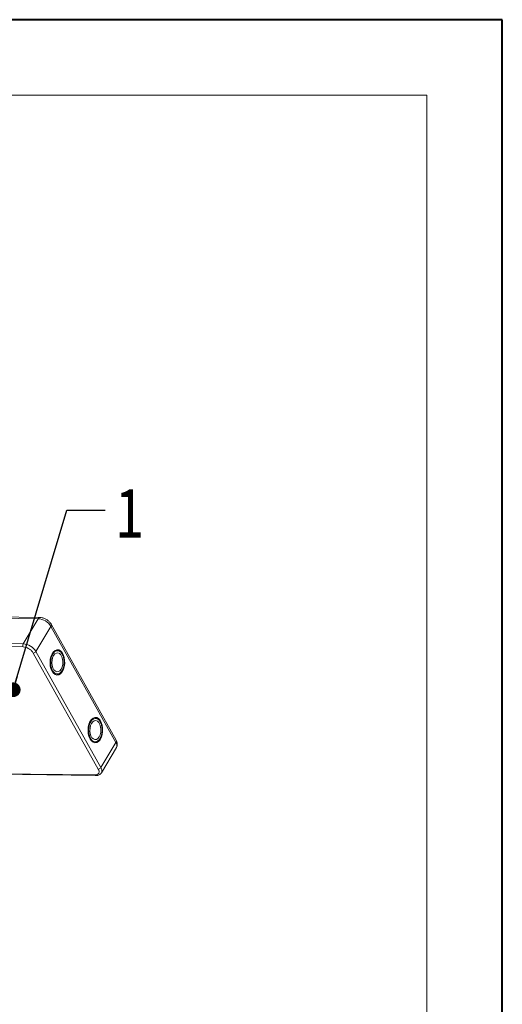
# Model space of a CAD drawing. Header units: millimetres. Extents: x -1374 to 811, y -432 to 1099.
# Tile 53 of 53: x 626 to 791, y 762 to 1099. Entities that reach past the tile are written whole.
import ezdxf

# ---------------------------------------------------------------- set-up
doc = ezdxf.new("R2010")
doc.units = ezdxf.units.MM
doc.styles.get("Standard").update_dxf_attribs({"font": '仿宋_GB2312.ttf', "width": 0.8})
doc.dimstyles.new('ISO-25.1', dxfattribs={"dimtxt": 6, "dimasz": 5, "dimexe": 3.5, "dimexo": 0.625, "dimgap": 1.5, "dimtad": 1, "dimtoh": 1, "dimtxsty": 'Standard', "dimcen": 2.5, "dimadec": 0, "dimazin": 0, "dimtfac": 1, "dimtmove": 0, "dimatfit": 3, "dimfxl": 0, "dimarcsym": 0})

msp = doc.modelspace()

# ---------------------------------------------------------------- linework, layer by layer
at = {"color": 7, "lineweight": 40}
for p, q in [((791.206, 1098.694), (-1374.106, 1098.694)), ((791.206, -432.491), (791.206, 1098.694))]:
    msp.add_line(p, q, dxfattribs=at)
at = {"color": 7, "lineweight": 13}
for p, q in [((765.428, 1072.916), (-1245.219, 1072.916)), ((765.428, -406.714), (765.428, 1072.916))]:
    msp.add_line(p, q, dxfattribs=at)
at = {"color": 7, "linetype": 'Continuous', "lineweight": 15}
for p, q in [((589.734, 894.541), (632.654, 893.988)), ((633.249, 894.404), (590.329, 894.956)), ((632.654, 893.988), (627.527, 885.369)), ((659.329, 852.468), (637.126, 892.098)), ((631.918, 882.758), (637.045, 891.377)), ((637.045, 891.377), (659.248, 851.746)), ((557.027, 885.255), (627.514, 884.347)), ((627.527, 885.369), (557.04, 886.276)), ((631.027, 882.258), (653.23, 842.628)), ((654.121, 843.127), (631.918, 882.758)), ((659.248, 851.746), (654.121, 843.127)), ((654.277, 841.319), (659.403, 849.938)), ((617.982, 840.826), (652.316, 840.384)), ((652.024, 840.6), (618.107, 841.036))]:
    msp.add_line(p, q, dxfattribs=at)
at = {"color": 7, "linetype": 'Continuous', "lineweight": 15, "flags": 128}
for points in [[(637.437, 876.044), (637.924, 875.371), (638.494, 874.932), (639.111, 874.754), (639.737, 874.849), (640.332, 875.209), (640.859, 875.813), (641.284, 876.623), (641.582, 877.587), (641.732, 878.646), (641.727, 879.732), (641.565, 880.777), (641.258, 881.717), (640.824, 882.491), (640.291, 883.051), (639.693, 883.362), (639.066, 883.404), (638.451, 883.175), (637.885, 882.689), (637.406, 881.977), (637.041, 881.083), (636.816, 880.063), (636.743, 878.982), (636.827, 877.908), (637.063, 876.907), (637.437, 876.044)], [(637.948, 881.402), (637.619, 880.665), (637.421, 879.801), (637.371, 878.878), (637.473, 877.973), (637.718, 877.157), (638.087, 876.498), (638.551, 876.048), (639.07, 875.845), (639.604, 875.904), (640.109, 876.221), (640.543, 876.77), (640.873, 877.506), (641.071, 878.371), (641.121, 879.293), (641.019, 880.199), (640.774, 881.015), (640.404, 881.674), (639.941, 882.123), (639.422, 882.327), (638.888, 882.268), (638.383, 881.951), (637.948, 881.402)], [(650.412, 852.883), (650.9, 852.211), (651.47, 851.772), (652.087, 851.594), (652.713, 851.688), (653.308, 852.048), (653.835, 852.652), (654.26, 853.462), (654.558, 854.426), (654.708, 855.485), (654.702, 856.571), (654.541, 857.617), (654.234, 858.556), (653.8, 859.33), (653.267, 859.89), (652.669, 860.201), (652.042, 860.244), (651.427, 860.015), (650.861, 859.529), (650.381, 858.816), (650.017, 857.922), (649.791, 856.903), (649.718, 855.822), (649.803, 854.747), (650.039, 853.747), (650.412, 852.883)], [(650.924, 858.241), (650.594, 857.505), (650.396, 856.64), (650.346, 855.718), (650.448, 854.812), (650.694, 853.997), (651.063, 853.337), (651.526, 852.888), (652.046, 852.684), (652.58, 852.743), (653.084, 853.06), (653.519, 853.609), (653.849, 854.346), (654.047, 855.21), (654.097, 856.133), (653.995, 857.038), (653.75, 857.854), (653.38, 858.513), (652.917, 858.963), (652.398, 859.166), (651.864, 859.107), (651.359, 858.79), (650.924, 858.241)]]:
    msp.add_lwpolyline(points, dxfattribs=at)
at = {"color": 7, "linetype": 'Continuous', "lineweight": 15}
for centre, radius, start, end in [((633.301, 893.694), 0.711, 94.00869, 155.5794), ((632.33, 888.446), 5.552, 31.86538, 86.65442), ((636.477, 891.805), 0.711, 322.92812, 24.55424), ((628.506, 884.845), 1.11, 151.86538, 206.65442), ((627.203, 879.827), 5.552, 31.86538, 86.65442), ((630.991, 883.368), 1.11, 271.86957, 326.65022), ((658.663, 852.177), 0.727, 323.63456, 23.5651), ((657.799, 850.711), 1.781, 334.27323, 35.55874), ((653.194, 843.738), 1.11, 271.86957, 326.65022), ((652.678, 842.093), 1.776, 333.72412, 35.60878), ((652.358, 840.746), 0.364, 203.67685, 263.13465)]:
    msp.add_arc(centre, radius, start, end, dxfattribs=at)
for points, knots in [([(635.474, 893.732), (635.196, 893.88), (634.808, 894.086), (634.21, 894.275), (633.746, 894.381), (633.404, 894.391), (633.251, 894.396)], [0, 0, 0, 0, 0.3887661, 0.5420081, 0.7952182, 1, 1, 1, 1]), ([(637.115, 892.095), (637.099, 892.132), (637.001, 892.345), (636.746, 892.663), (636.372, 893.068), (635.957, 893.424), (635.634, 893.63), (635.474, 893.732)], [0, 0, 0, 0, 0.0546793, 0.317392, 0.5258306, 0.7640492, 1, 1, 1, 1]), ([(627.514, 884.347), (627.826, 884.316), (628.307, 884.268), (629, 884.004), (629.527, 883.734), (630.016, 883.4), (630.579, 882.917), (630.85, 882.518), (631.027, 882.258)], [0, 0, 0, 0, 0.23945684, 0.36836066, 0.5, 0.63163934, 0.76054316, 1, 1, 1, 1]), ([(640.832, 876.255), (640.602, 875.942), (640.249, 875.461), (639.665, 875.164), (639.195, 875.084), (638.725, 875.175), (638.155, 875.497), (637.547, 876.23), (637.143, 877.305), (636.974, 878.301), (636.935, 879.116), (636.996, 879.928), (637.184, 880.93), (637.473, 881.528), (637.66, 881.917)], [0, 0, 0, 0, 0.1197284, 0.1841803, 0.25, 0.3158197, 0.3802716, 0.5, 0.6197284, 0.6841803, 0.75, 0.8158197, 0.8802716, 1, 1, 1, 1]), ([(637.66, 881.917), (637.89, 882.23), (638.243, 882.711), (638.827, 883.007), (639.297, 883.088), (639.767, 882.997), (640.336, 882.675), (640.944, 881.942), (641.349, 880.867), (641.518, 879.871), (641.557, 879.055), (641.496, 878.244), (641.308, 877.241), (641.019, 876.644), (640.832, 876.255)], [0, 0, 0, 0, 0.1197284, 0.1841803, 0.25, 0.3158197, 0.3802716, 0.5, 0.6197284, 0.6841803, 0.75, 0.8158197, 0.8802716, 1, 1, 1, 1]), ([(641.606, 879.055), (641.598, 879.392), (641.586, 879.863), (641.478, 880.528), (641.349, 881.064), (641.14, 881.646), (640.868, 882.183), (640.528, 882.654), (640.129, 883.045), (639.82, 883.204), (639.664, 883.284)], [0, 0, 0, 0, 0.177281, 0.2484799, 0.3650134, 0.4832282, 0.6076835, 0.7354937, 0.8664804, 1, 1, 1, 1]), ([(640.892, 876.18), (640.983, 876.345), (641.17, 876.685), (641.355, 877.251), (641.493, 877.832), (641.582, 878.422), (641.598, 878.843), (641.606, 879.055)], [0, 0, 0, 0, 0.2090101, 0.4290119, 0.6016409, 0.7985268, 1, 1, 1, 1]), ([(639.108, 874.793), (639.198, 874.797), (639.484, 874.81), (639.931, 875.048), (640.403, 875.432), (640.653, 875.789), (640.771, 875.957)], [0, 0, 0, 0, 0.1395871, 0.4435132, 0.7390975, 1, 1, 1, 1]), ([(640.771, 875.957), (640.779, 875.967), (640.828, 876.029), (640.863, 876.111), (640.892, 876.18)], [0, 0, 0, 0, 0.1668548, 1, 1, 1, 1]), ([(653.808, 853.095), (653.578, 852.782), (653.224, 852.3), (652.64, 852.004), (652.17, 851.923), (651.701, 852.014), (651.131, 852.336), (650.523, 853.069), (650.118, 854.144), (649.95, 855.14), (649.911, 855.956), (649.972, 856.767), (650.16, 857.77), (650.448, 858.367), (650.636, 858.756)], [0, 0, 0, 0, 0.1197284, 0.1841803, 0.25, 0.3158197, 0.3802716, 0.5, 0.6197284, 0.6841803, 0.75, 0.8158197, 0.8802716, 1, 1, 1, 1]), ([(650.636, 858.756), (650.866, 859.069), (651.219, 859.55), (651.803, 859.847), (652.273, 859.928), (652.743, 859.836), (653.312, 859.514), (653.92, 858.781), (654.325, 857.706), (654.494, 856.71), (654.533, 855.895), (654.472, 855.083), (654.283, 854.081), (653.995, 853.483), (653.808, 853.095)], [0, 0, 0, 0, 0.1197284, 0.1841803, 0.25, 0.3158197, 0.3802716, 0.5, 0.6197284, 0.6841803, 0.75, 0.8158197, 0.8802716, 1, 1, 1, 1]), ([(654.582, 855.895), (654.574, 856.231), (654.562, 856.702), (654.454, 857.367), (654.325, 857.903), (654.116, 858.485), (653.843, 859.023), (653.504, 859.493), (653.105, 859.884), (652.796, 860.043), (652.64, 860.123)], [0, 0, 0, 0, 0.177281, 0.2484799, 0.3650134, 0.4832282, 0.6076835, 0.7354937, 0.8664804, 1, 1, 1, 1]), ([(653.868, 853.019), (653.959, 853.184), (654.146, 853.524), (654.331, 854.09), (654.469, 854.672), (654.558, 855.261), (654.574, 855.682), (654.582, 855.895)], [0, 0, 0, 0, 0.20901009, 0.42901187, 0.60164086, 0.79852679, 1, 1, 1, 1]), ([(652.083, 851.632), (652.173, 851.636), (652.46, 851.649), (652.907, 851.888), (653.379, 852.271), (653.629, 852.629), (653.747, 852.796)], [0, 0, 0, 0, 0.1395871, 0.4435132, 0.7390975, 1, 1, 1, 1]), ([(653.747, 852.796), (653.755, 852.806), (653.803, 852.868), (653.839, 852.951), (653.868, 853.019)], [0, 0, 0, 0, 0.1668548, 1, 1, 1, 1]), ([(659.406, 849.946), (659.506, 850.157), (659.704, 850.576), (659.733, 851.28), (659.607, 851.918), (659.407, 852.298), (659.318, 852.465)], [0, 0, 0, 0, 0.2632156, 0.5220288, 0.7894298, 1, 1, 1, 1]), ([(653.23, 842.628), (653.344, 842.369), (653.518, 841.972), (653.493, 841.496), (653.373, 841.17), (653.144, 840.909), (652.738, 840.66), (652.305, 840.623), (652.024, 840.6)], [0, 0, 0, 0, 0.23945684, 0.36836066, 0.5, 0.63163934, 0.76054316, 1, 1, 1, 1]), ([(652.313, 840.392), (652.46, 840.393), (652.8, 840.394), (653.296, 840.514), (653.778, 840.76), (654.118, 841.038), (654.223, 841.26), (654.249, 841.316)], [0, 0, 0, 0, 0.1807624, 0.4187044, 0.6628615, 0.9156201, 1, 1, 1, 1])]:
    msp.add_open_spline(points, degree=3, knots=knots, dxfattribs=at)

# ---------------------------------------------------------------- texts
at = {"color": 5, "lineweight": 9, "insert": (659.332, 938.68), "char_height": 16.97, "width": 2.54554, "attachment_point": 1}
msp.add_mtext('1', dxfattribs=at)

# ---------------------------------------------------------------- leaders
at = {"color": 5, "lineweight": 9}
msp.add_leader([(624.174, 869.712), (642.435, 931.043), (655.513, 931.043)], dimstyle='ISO-25.1', override={"dimgap": 1.5, "dimtad": 0, "dimldrblk": 'Dot'}, dxfattribs=at)

doc.saveas('drawing.dxf')
